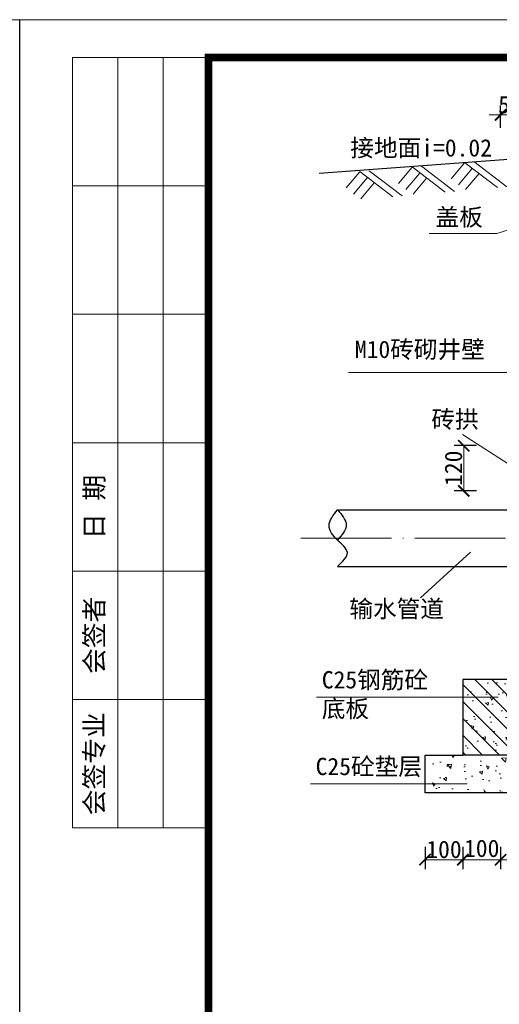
# Model space of a CAD drawing. Extents: x -27255 to 1448651, y 31034 to 8081248.
# Tile 70 of 256: x 585075 to 585138, y 3857103 to 3857233. Entities that reach past the tile are written whole.
import ezdxf

# ---------------------------------------------------------------- set-up
doc = ezdxf.new("R2010")
doc.units = 0
doc.header["$PDMODE"] = 32
doc.header["$PDSIZE"] = 0.2
doc.linetypes.add('ACAD_ISO04W100', pattern=[30, 24, -3, 0, -3])
doc.layers.get('0').update_dxf_attribs({"linetype": 'CONTINUOUS'})
doc.layers.get('Defpoints').update_dxf_attribs({"linetype": 'CONTINUOUS'})
for name, color, linetype, lineweight in [('0 中心线', 1, 'ACAD_ISO04W100', 13), ('0 可见轮廓线', 2, 'CONTINUOUS', 30), ('0 填充', 4, 'CONTINUOUS', 9), ('0 细实线', 4, 'CONTINUOUS', 9), ('0.09标注线', 3, 'CONTINUOUS', 9), ('图框', 7, 'CONTINUOUS', 20)]:
    doc.layers.add(name, color=color, linetype=linetype, lineweight=lineweight)
doc.styles.add('-仿宋_GB2312', font='FangSong_GB2312.ttf')
doc.styles.add('宋体', font='FangSong_GB2312.ttf')
doc.dimstyles.new('副本 (2) STANDARD', dxfattribs={"dimscale": 0, "dimtxt": 2.3, "dimasz": 1.5, "dimexe": 1.25, "dimexo": 1.5, "dimgap": 0.2, "dimtad": 1, "dimdec": 1, "dimzin": 0, "dimdsep": 46, "dimtxsty": '-仿宋_GB2312', "dimblk": 'ARCHTICK', "dimcen": 0.09, "dimadec": 0, "dimazin": 0, "dimtfac": 1, "dimtdec": 1, "dimtix": 1, "dimtmove": 2, "dimatfit": 3, "dimfxl": 1.7, "dimfxlon": 1, "dimtolj": 1, "dimtzin": 0, "dimlwd": 9, "dimarcsym": 0})
pattern_1 = [(140, (584109.308, 3856948.531), (0.398477, 4.554617), [0.47625, -5.23875]), (85, (584109.308, 3856948.531), (-4.776416, -0.88107), [0.381, -4.191]), (190.451, (584109.341, 3856948.9104), (-4.377917, 3.673563), [0.40475, -4.45225]), (136.1842, (584108.038, 3856948.531), (1.051058, 6.776976), [0.714375, -7.858125]), (186.6356, (584108.1255, 3856949.0956), (-6.18564, 5.935106), [0.607125, -6.678375]), (81.184, (584108.038, 3856948.531), (-6.18563, 5.935115), [0.5715, -6.2865]), (111, (584108.3554, 3856949.166), (2.556638, 3.790372), [0.47625, -5.23875]), (56, (584108.3554, 3856949.166), (-4.6047, 1.54505), [0.381, -4.191]), (161.4514, (584108.5684, 3856949.4817), (-2.048071, 5.335412), [0.40475, -4.45225]), (127.5, (584109.3079, 3856948.5308), (-2.113876, 0.077215), [0, -4.1402, 0, -4.2545, 0, -4.206875]), (97.5, (584109.3079, 3856948.5308), (-2.5045144, 1.6704916), [0, -2.4257, 0, -4.04495, 0, -1.603375]), (57.5, (584109.3079, 3856947.1148), (0.1432186, 3.389765), [0, -1.5875, 0, -4.953, 0, -6.57225]), (47.5, (584109.308, 3856946.4798), (-0.635662, 3.7032295), [0, -2.06375, 0, -3.2893, 0, -4.66725])]

# ---------------------------------------------------------------- blocks, each defined once
blk = doc.blocks.new('_ARCHTICK')
at = {"color": 0, "linetype": 'ByBlock', "const_width": 0.15}
blk.add_lwpolyline([(-0.5, -0.5), (0.5, 0.5)], dxfattribs=at)
blk = doc.blocks.new('*D5676')
at = {"layer": '0.09标注线', "color": 0, "lineweight": -2}
for p, q in [((585138.27, 3857123.77), (585138.27, 3857120.82)), ((585150.27, 3857123.77), (585150.27, 3857120.82))]:
    blk.add_line(p, q, dxfattribs=at)
at = {"layer": '0.09标注线', "color": 0, "lineweight": 9}
blk.add_line((585138.27, 3857122.07), (585150.27, 3857122.07), dxfattribs=at)
at = {"layer": 'Defpoints', "color": 0, "lineweight": 13}
for p in [(585138.27, 3857128.29), (585150.27, 3857128.3), (585150.27, 3857122.07)]:
    blk.add_point(p, dxfattribs=at)
at = {"layer": '0.09标注线', "color": 0, "lineweight": 9, "xscale": 1.5, "yscale": 1.5, "zscale": 1.5, "rotation": 180}
blk.add_blockref('_ARCHTICK', (585138.27, 3857122.07), dxfattribs=at)
at = {"layer": '0.09标注线', "color": 0, "lineweight": 9, "xscale": 1.5, "yscale": 1.5, "zscale": 1.5}
blk.add_blockref('_ARCHTICK', (585150.27, 3857122.07), dxfattribs=at)
at = {"layer": '0.09标注线', "color": 0, "insert": (585144.27, 3857123.42), "char_height": 2.3, "attachment_point": 5, "style": '-仿宋_GB2312'}
blk.add_mtext('\\A1;240', dxfattribs=at)
blk = doc.blocks.new('*D5680')
at = {"layer": '0.09标注线', "color": 0, "lineweight": -2}
for p, q in [((585133.27, 3857123.77), (585133.27, 3857120.82)), ((585138.27, 3857123.77), (585138.27, 3857120.82))]:
    blk.add_line(p, q, dxfattribs=at)
at = {"layer": '0.09标注线', "color": 0, "lineweight": 9}
blk.add_line((585133.27, 3857122.07), (585138.27, 3857122.07), dxfattribs=at)
at = {"layer": 'Defpoints', "color": 0, "lineweight": 13}
for p in [(585133.27, 3857128.29), (585138.27, 3857128.29), (585138.27, 3857122.07)]:
    blk.add_point(p, dxfattribs=at)
at = {"layer": '0.09标注线', "color": 0, "lineweight": 9, "xscale": 1.5, "yscale": 1.5, "zscale": 1.5, "rotation": 180}
blk.add_blockref('_ARCHTICK', (585133.27, 3857122.07), dxfattribs=at)
at = {"layer": '0.09标注线', "color": 0, "lineweight": 9, "xscale": 1.5, "yscale": 1.5, "zscale": 1.5}
blk.add_blockref('_ARCHTICK', (585138.27, 3857122.07), dxfattribs=at)
at = {"layer": '0.09标注线', "color": 0, "insert": (585135.77, 3857123.56), "char_height": 2.3, "attachment_point": 5, "style": '-仿宋_GB2312'}
blk.add_mtext('\\A1;100', dxfattribs=at)
blk = doc.blocks.new('*D5685')
at = {"layer": '0.09标注线', "color": 0, "lineweight": -2}
for p, q in [((585135.09, 3857176.92), (585132.14, 3857176.92)), ((585135.09, 3857170.92), (585132.14, 3857170.92))]:
    blk.add_line(p, q, dxfattribs=at)
at = {"layer": '0.09标注线', "color": 0, "lineweight": 9}
blk.add_line((585133.39, 3857176.92), (585133.39, 3857170.92), dxfattribs=at)
at = {"layer": 'Defpoints', "color": 0, "lineweight": 13}
for p in [(585138.27, 3857176.92), (585133.39, 3857170.92), (585138.27, 3857170.92)]:
    blk.add_point(p, dxfattribs=at)
at = {"layer": '0.09标注线', "color": 0, "lineweight": 9, "xscale": 1.5, "yscale": 1.5, "zscale": 1.5}
for p, rotation in [((585133.39, 3857176.92), 90), ((585133.39, 3857170.92), 270)]:
    blk.add_blockref('_ARCHTICK', p, dxfattribs=dict(at, rotation=rotation))
at = {"layer": '0.09标注线', "color": 0, "insert": (585132.04, 3857173.92), "char_height": 2.3, "attachment_point": 5, "rotation": 90, "style": '-仿宋_GB2312'}
blk.add_mtext('\\A1;120', dxfattribs=at)
blk = doc.blocks.new('*D5686')
at = {"layer": '0.09标注线', "color": 0, "lineweight": -2}
for p, q in [((585138.27, 3857219.03), (585138.27, 3857221.98)), ((585140.77, 3857219.03), (585140.77, 3857221.98))]:
    blk.add_line(p, q, dxfattribs=at)
at = {"layer": '0.09标注线', "color": 0, "lineweight": 9}
for p, q in [((585138.27, 3857220.73), (585136.77, 3857220.73)), ((585138.27, 3857220.73), (585140.77, 3857220.73)), ((585140.77, 3857220.73), (585142.27, 3857220.73))]:
    blk.add_line(p, q, dxfattribs=at)
at = {"layer": 'Defpoints', "color": 0, "lineweight": 13}
for p in [(585140.77, 3857220.73), (585138.27, 3857216.43), (585140.77, 3857216.43)]:
    blk.add_point(p, dxfattribs=at)
at = {"layer": '0.09标注线', "color": 0, "lineweight": 9, "xscale": 1.5, "yscale": 1.5, "zscale": 1.5}
blk.add_blockref('_ARCHTICK', (585138.27, 3857220.73), dxfattribs=at)
at = {"layer": '0.09标注线', "color": 0, "lineweight": 9, "xscale": 1.5, "yscale": 1.5, "zscale": 1.5, "rotation": 180}
blk.add_blockref('_ARCHTICK', (585140.77, 3857220.73), dxfattribs=at)
at = {"layer": '0.09标注线', "color": 0, "insert": (585139.52, 3857222.08), "char_height": 2.3, "attachment_point": 5, "style": '-仿宋_GB2312'}
blk.add_mtext('\\A1;50', dxfattribs=at)
blk = doc.blocks.new('*D5703')
at = {"layer": '0.09标注线', "color": 0, "lineweight": -2}
for p, q in [((585128.27, 3857123.77), (585128.27, 3857120.82)), ((585133.27, 3857123.77), (585133.27, 3857120.82))]:
    blk.add_line(p, q, dxfattribs=at)
at = {"layer": '0.09标注线', "color": 0, "lineweight": 9}
blk.add_line((585133.27, 3857122.07), (585128.27, 3857122.07), dxfattribs=at)
at = {"layer": 'Defpoints', "color": 0, "lineweight": 13}
for p in [(585128.27, 3857149.82), (585133.27, 3857149.82), (585128.27, 3857122.07)]:
    blk.add_point(p, dxfattribs=at)
at = {"layer": '0.09标注线', "color": 0, "lineweight": 9, "xscale": 1.5, "yscale": 1.5, "zscale": 1.5, "rotation": 180}
blk.add_blockref('_ARCHTICK', (585128.27, 3857122.07), dxfattribs=at)
at = {"layer": '0.09标注线', "color": 0, "lineweight": 9, "xscale": 1.5, "yscale": 1.5, "zscale": 1.5}
blk.add_blockref('_ARCHTICK', (585133.27, 3857122.07), dxfattribs=at)
at = {"layer": '0.09标注线', "color": 0, "insert": (585130.77, 3857123.42), "char_height": 2.3, "attachment_point": 5, "style": '-仿宋_GB2312'}
blk.add_mtext('\\A1;100', dxfattribs=at)
blk = doc.blocks.new('d4trtg')
at = {"lineweight": 0}
for p, q in [((653868.4, 3899605.3), (653868.4, 3902577.3)), ((653868.4, 3902577.3), (658071.2, 3902577.3)), ((658071.2, 3902577.3), (658071.2, 3899605.3))]:
    blk.add_line(p, q, dxfattribs=at)
for p, q in [((654118.6, 3902527.3), (653938.4, 3902527.3)), ((653938.4, 3902527.3), (653938.4, 3901506.6)), ((653998.5, 3902527.3), (653998.5, 3901506.6)), ((654058.5, 3902527.3), (654058.5, 3901506.6)), ((654118.6, 3902357.2), (653938.4, 3902357.2)), ((654118.6, 3902187.1), (653938.4, 3902187.1)), ((654118.6, 3902017), (653938.4, 3902017)), ((654118.6, 3901846.8), (653938.4, 3901846.8)), ((654118.6, 3901676.7), (653938.4, 3901676.7)), ((654118.6, 3901506.6), (653938.4, 3901506.6))]:
    blk.add_line(p, q)
at = {"lineweight": 0, "const_width": 10}
blk.add_lwpolyline([(654118.6, 3902527.3), (658021.2, 3902527.3), (658021.2, 3899655.4), (654118.6, 3899655.4)], close=True, dxfattribs=at)
at = {"char_height": 25.02, "attachment_point": 5, "rotation": 90, "style": '宋体'}
for s, insert in [('日 期', (653968.5, 3901931.9)), ('会签者', (653968.5, 3901761.8)), ('会签专业', (653968.5, 3901591.7))]:
    blk.add_mtext(s, dxfattribs=dict(at, insert=insert))

msp = doc.modelspace()

# ---------------------------------------------------------------- hatches: boundary and pattern name
at = {"layer": '0 填充'}
h = msp.add_hatch(dxfattribs=at)
h.set_pattern_fill('AR-CONC', color=256, scale=0.025, angle=90, style=0)
h.set_pattern_definition(pattern_1)
h.paths.add_polyline_path([(585133.26775, 3857145.91895), (585133.26775, 3857135.91895), (585172.76775, 3857135.91895), (585172.76775, 3857145.91895)])
h.paths.add_polyline_path([(585173.26775, 3857145.91895), (585172.76775, 3857145.91895), (585172.76775, 3857135.91895), (585173.26775, 3857135.91895)])
h.paths.add_polyline_path([(585180.26775, 3857145.91895), (585173.26775, 3857145.91895), (585173.26775, 3857135.91895), (585180.26775, 3857135.91895)])
h.paths.add_polyline_path([(585187.26775, 3857135.91895), (585187.76775, 3857135.91895), (585187.76775, 3857145.91895), (585187.26775, 3857145.91895)])
h.paths.add_polyline_path([(585187.76775, 3857135.91895), (585227.26775, 3857135.91895), (585227.26775, 3857145.91895), (585187.76775, 3857145.91895)])
h.paths.add_polyline_path([(585180.26775, 3857135.91895), (585187.26775, 3857135.91895), (585187.26775, 3857145.91895), (585180.26775, 3857145.91895)])
h = msp.add_hatch(dxfattribs=at)
h.set_pattern_fill('ANSI31', color=256, scale=0.5, angle=90, style=0)
h.set_pattern_definition([(135, (584153.238, 3856834.3959), (-1.122532, -1.122532), [])])
h.paths.add_polyline_path([(585133.26775, 3857135.91895), (585172.76775, 3857135.91895), (585172.76775, 3857145.91895), (585133.26775, 3857145.91895)])
h.paths.add_polyline_path([(585172.76775, 3857135.91895), (585173.26775, 3857135.91895), (585173.26775, 3857145.91895), (585172.76775, 3857145.91895)])
h.paths.add_polyline_path([(585173.26775, 3857145.91895), (585173.26775, 3857135.91895), (585180.26775, 3857135.91895), (585180.26775, 3857145.91895)])
h.paths.add_polyline_path([(585187.26775, 3857145.91895), (585180.26775, 3857145.91895), (585180.26775, 3857135.91895), (585187.26775, 3857135.91895)])
h.paths.add_polyline_path([(585187.26775, 3857145.91895), (585187.26775, 3857135.91895), (585187.76775, 3857135.91895), (585187.76775, 3857145.91895)])
h.paths.add_polyline_path([(585187.76775, 3857145.91895), (585187.76775, 3857135.91895), (585227.26775, 3857135.91895), (585227.26775, 3857145.91895)])
h = msp.add_hatch(dxfattribs=at)
h.set_pattern_fill('AR-CONC', color=256, scale=0.025, angle=90, style=0)
h.set_pattern_definition(pattern_1)
h.paths.add_polyline_path([(585172.76775, 3857130.91895), (585172.76775, 3857135.91895), (585133.26775, 3857135.91895), (585128.26775, 3857135.91895), (585128.26775, 3857130.91895)])
h.paths.add_polyline_path([(585172.76775, 3857130.91895), (585173.26775, 3857130.91895), (585173.26775, 3857135.91895), (585172.76775, 3857135.91895)])
h.paths.add_polyline_path([(585173.26775, 3857130.91895), (585180.26775, 3857130.91895), (585180.26775, 3857135.91895), (585173.26775, 3857135.91895)])
h.paths.add_polyline_path([(585187.26775, 3857130.91895), (585187.26775, 3857135.91895), (585180.26775, 3857135.91895), (585180.26775, 3857130.91895)])
h.paths.add_polyline_path([(585187.76775, 3857135.91895), (585187.26775, 3857135.91895), (585187.26775, 3857130.91895), (585187.76775, 3857130.91895)])
h.paths.add_polyline_path([(585187.76775, 3857130.91895), (585232.26775, 3857130.91895), (585232.26775, 3857135.91895), (585227.26775, 3857135.91895), (585187.76775, 3857135.91895)])

# ---------------------------------------------------------------- linework, layer by layer
at = {"layer": '0 中心线', "ltscale": 0.5}
msp.add_line((585111.80271, 3857164.66895), (585234.2683, 3857164.66895), dxfattribs=at)
at = {"layer": '0 可见轮廓线'}
for p, q in [((585114.22313, 3857213.0198), (585152.16775, 3857215.84578)), ((585116.65287, 3857168.41895), (585171.76775, 3857168.41895)), ((585116.65287, 3857160.91895), (585171.76775, 3857160.91895)), ((585227.26775, 3857145.91895), (585133.26775, 3857145.91895)), ((585133.26775, 3857145.91895), (585133.26775, 3857135.91895)), ((585227.26775, 3857135.91895), (585133.26775, 3857135.91895))]:
    msp.add_line(p, q, dxfattribs=at)
msp.add_lwpolyline([(585227.26775, 3857135.91895), (585232.26775, 3857135.91895), (585232.26775, 3857130.91895), (585128.26775, 3857130.91895), (585128.26775, 3857135.91895), (585133.26775, 3857135.91895)], dxfattribs=at)
for points in [[(585116.65287, 3857160.91895), (585117.96708, 3857162.77393), (585116.65287, 3857164.40473), (585115.55813, 3857166.31914), (585116.65287, 3857168.41895)], [(585116.65287, 3857168.41895), (585117.82538, 3857166.39004), (585116.65287, 3857164.40473)]]:
    msp.add_spline(points, degree=3, dxfattribs=at)
at = {"layer": '0 填充'}
for p, q in [((585133.4946, 3857214.40023), (585131.70698, 3857212.2725)), ((585133.49917, 3857214.43919), (585137.87197, 3857211.09605)), ((585134.74566, 3857214.54825), (585139.11846, 3857211.2051)), ((585119.61333, 3857213.18578), (585117.8257, 3857211.05804)), ((585119.6179, 3857213.22474), (585123.99069, 3857209.88159)), ((585120.86439, 3857213.33379), (585125.23719, 3857209.99065)), ((585126.55396, 3857213.79301), (585124.76634, 3857211.66527)), ((585126.55853, 3857213.83196), (585130.93133, 3857210.48882)), ((585127.80503, 3857213.94102), (585132.17783, 3857210.59787)), ((585134.46275, 3857213.58887), (585132.67513, 3857211.46113)), ((585120.58148, 3857212.37442), (585118.79386, 3857210.24668)), ((585127.52212, 3857212.98164), (585125.73449, 3857210.85391)), ((585128.47471, 3857212.34814), (585126.68709, 3857210.2204)), ((585135.41535, 3857212.95536), (585133.62773, 3857210.82763)), ((585121.53408, 3857211.74091), (585119.74646, 3857209.61317))]:
    msp.add_line(p, q, dxfattribs=at)
at = {"layer": '0 细实线'}
for p, q in [((585142.96886, 3857186.61102), (585118.10551, 3857186.61102)), ((585133.23772, 3857178.38045), (585141.04564, 3857173.34642)), ((585134.30268, 3857162.81306), (585127.6592, 3857156.74039)), ((585137.93979, 3857143.5814), (585113.88279, 3857143.5814)), ((585133.85021, 3857132.09839), (585113.06889, 3857132.09839))]:
    msp.add_line(p, q, dxfattribs=at)
msp.add_lwpolyline([(585128.79279, 3857204.99939), (585137.75389, 3857204.99939), (585145.40795, 3857207.40847)], dxfattribs=at)

# ---------------------------------------------------------------- block references
at = {"layer": '图框', "xscale": 0.09999999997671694, "yscale": 0.1000000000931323, "zscale": 0.1}
for p in [(519267.42961, 3466975.60841), (519687.7136, 3466975.60841)]:
    msp.add_blockref('d4trtg', p, dxfattribs=at)

# ---------------------------------------------------------------- texts
at = {"layer": '0.09标注线', "color": 7, "style": '-仿宋_GB2312'}
for s, p in [('接地面i=0.02', (585118.36609, 3857215.21818)), ('砖拱', (585129.1094, 3857179.2673))]:
    msp.add_text(s, height=2.296, dxfattribs=at).set_placement(p)
at = {"layer": '0.09标注线', "color": 7, "char_height": 2.296, "attachment_point": 1, "style": '-仿宋_GB2312'}
for s, insert, width in [('盖板', (585129.65147, 3857208.33442), 14.7020194), ('M10砖砌井壁', (585118.9666, 3857190.81932), 25.6340893), ('输水管道', (585118.23806, 3857156.45629), 14.7020194), ('C25钢筋砼底板', (585114.58162, 3857147.05179), 14.7020194), ('C25砼垫层', (585113.76772, 3857135.56878), 14.7020194)]:
    msp.add_mtext(s, dxfattribs=dict(at, insert=insert, width=width))

# ---------------------------------------------------------------- dimensions: what is measured, and where the dimension line sits
at = {"layer": '0.09标注线'}
for base, p1, p2, picture, middle in [((585140.76745, 3857220.72904), (585138.26755, 3857216.42666), (585140.76745, 3857216.42666), '*D5686', (585139.5175, 3857222.07904)), ((585128.26775, 3857122.06615), (585133.26775, 3857149.81887), (585128.26775, 3857149.81887), '*D5703', (585130.76775, 3857123.41615))]:
    dim = msp.add_linear_dim(base=base, p1=p1, p2=p2, dimstyle='副本 (2) STANDARD', override={"dimscale": 1, "dimtxt": 2.3, "dimdec": 0, "dimlfac": 20}, dxfattribs=at)
    dim.commit()
    dim.dimension.update_dxf_attribs({"geometry": picture, "text_midpoint": middle})
for base, p1, p2, angle, picture, middle in [((585133.38801, 3857170.91895), (585138.26775, 3857176.91895), (585138.26775, 3857170.91895), 90, '*D5685', (585132.03801, 3857173.91895)), ((585150.26775, 3857122.06615), (585138.26775, 3857128.29006), (585150.26775, 3857128.29823), 180, '*D5676', (585144.26775, 3857123.41615))]:
    dim = msp.add_linear_dim(base=base, p1=p1, p2=p2, angle=angle, dimstyle='副本 (2) STANDARD', override={"dimscale": 1, "dimtxt": 2.3, "dimdec": 0, "dimlfac": 20}, dxfattribs=at)
    dim.commit()
    dim.dimension.update_dxf_attribs({"geometry": picture, "text_midpoint": middle})
dim = msp.add_linear_dim(base=(585138.26775, 3857122.06615), p1=(585133.26775, 3857128.29006), p2=(585138.26775, 3857128.29006), dimstyle='副本 (2) STANDARD', override={"dimscale": 1, "dimtxt": 2.3, "dimdec": 0, "dimlfac": 20}, dxfattribs=at)
dim.commit()
dim.dimension.update_dxf_attribs({"geometry": '*D5680', "text_midpoint": (585135.76775, 3857123.558), "dimtype": 160})

doc.saveas('drawing.dxf')
